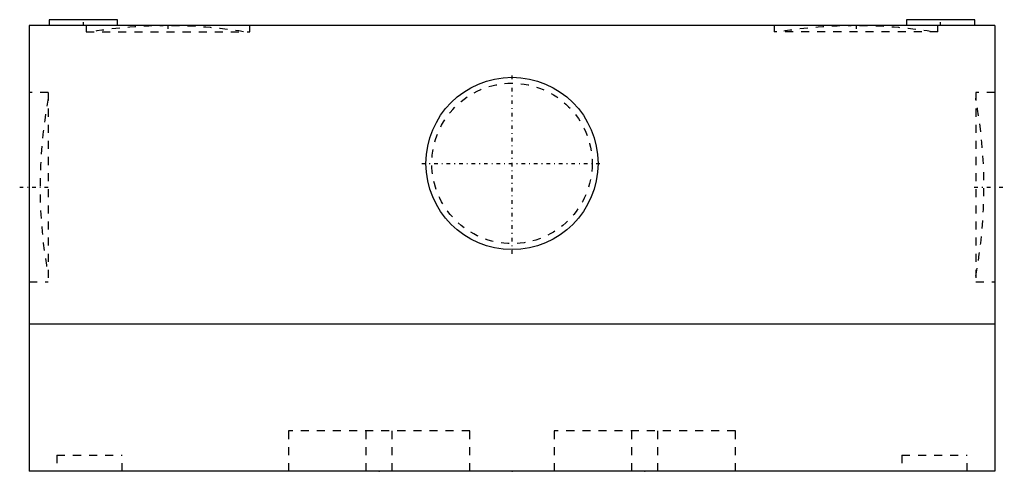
# Model space of a CAD drawing. Extents: x -61 to 61, y 0 to 56.
import ezdxf

# ---------------------------------------------------------------- set-up
doc = ezdxf.new("R2010")
doc.units = 0
doc.linetypes.add('CENTER', pattern=[1.5, 0.45, -0.5, 0.05, -0.5])
doc.linetypes.add('DASHED', pattern=[2, 1, -1])
for name, color, linetype in [('AM_0', 7, 'CONTINUOUS'), ('AM_3', 7, 'DASHED'), ('AM_7', 7, 'CENTER'), ('CONNECTIONPOINTS', 1, 'CONTINUOUS')]:
    doc.layers.add(name, color=color, linetype=linetype)

msp = doc.modelspace()

# ---------------------------------------------------------------- linework, layer by layer
at = {"layer": 'AM_0', "color": 7, "linetype": 'CONTINUOUS'}
for p, q in [((-60, 55.3), (-60, 0)), ((60, 55.3), (-60, 55.3)), ((-57.5, 56), (-57.5, 55.3)), ((-49, 56), (-57.5, 56)), ((-49, 55.3), (-49, 56)), ((49, 56), (49, 55.3)), ((57.5, 56), (49, 56)), ((57.5, 55.3), (57.5, 56)), ((60, 55.3), (60, 0)), ((60, 18.25), (-60, 18.25)), ((60, 0), (-60, 0))]:
    msp.add_line(p, q, dxfattribs=at)
msp.add_circle((0, 38.2), 10.6892, dxfattribs=at)
at = {"layer": 'AM_3', "color": 6, "linetype": 'DASHED'}
for p, q in [((-52.925, 55.3), (-52.925, 54.55)), ((-32.575, 54.55), (-32.575, 55.3)), ((32.575, 55.3), (32.575, 54.55)), ((52.925, 54.55), (52.925, 55.3)), ((-52.925, 54.55), (-32.575, 54.55)), ((52.925, 54.55), (32.575, 54.55)), ((-57.6126, 47.0001), (-60, 47.0001)), ((-57.6126, 47.0001), (-57.6126, 23.5001)), ((60, 47.0001), (57.6126, 47.0001)), ((57.6126, 47.0001), (57.6126, 23.5001)), ((-60, 23.5001), (-57.6126, 23.5001)), ((57.6126, 23.5001), (60, 23.5001)), ((-27.75, 5), (-27.75, 0)), ((-5.25, 5), (-27.75, 5)), ((-18.1, 0), (-18.1, 5)), ((-14.9, 0), (-14.9, 5)), ((-5.25, 0), (-5.25, 5)), ((5.25, 5), (5.25, 0)), ((27.75, 5), (5.25, 5)), ((14.9, 0), (14.9, 5)), ((18.1, 0), (18.1, 5)), ((27.75, 0), (27.75, 5)), ((-56.55, 2), (-56.55, 0)), ((-56.55, 2), (-48.45, 2)), ((-48.45, 0), (-48.45, 2)), ((48.45, 2), (48.45, 0)), ((48.45, 2), (56.55, 2)), ((56.55, 0), (56.55, 2))]:
    msp.add_line(p, q, dxfattribs=at)
msp.add_circle((0, 38.2), 9.95492, dxfattribs=at)
for centre, start, end in [((-42.7, -4.7011), 90.0477465, 99.0620548), ((-42.8, -4.7011), 80.9379452, 89.9522535), ((42.8, -4.7011), 90.0477465, 99.0620548), ((42.7, -4.7011), 80.9379452, 89.9522535), ((1.3611, 35.2501), 169.3874489, 190.6125511), ((-1.3611, 35.2501), 349.3874489, 10.6125511)]:
    msp.add_arc(centre, 60, start, end, dxfattribs=at)
at = {"layer": 'AM_7', "color": 4, "linetype": 'CENTER'}
for p, q in [((-53.25, 55.265), (-53.25, 56.035)), ((-42.75, 55.3375), (-42.75, 54.5125)), ((42.75, 55.3375), (42.75, 54.5125)), ((53.25, 55.265), (53.25, 56.035)), ((0, 26.97634), (0, 49.42366)), ((-11.22366, 38.2), (11.22366, 38.2)), ((-61.16937, 35.2501), (-57.44323, 35.2501)), ((57.44323, 35.2501), (61.16937, 35.2501))]:
    msp.add_line(p, q, dxfattribs=at)
at = {"layer": 'CONNECTIONPOINTS', "color": 1, "linetype": 'CONTINUOUS'}
for p in [(0, 0), (-16.5, 0, -4), (16.5, 0, -4)]:
    msp.add_point(p, dxfattribs=at)

doc.saveas('drawing.dxf')
